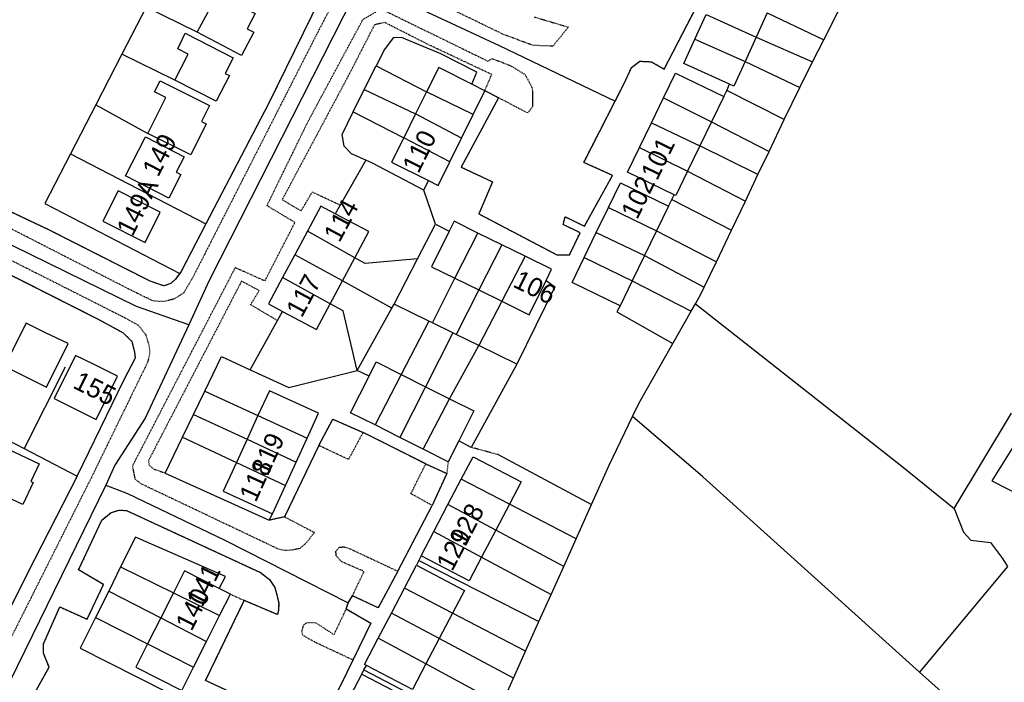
# Model space of a CAD drawing. Header units: metres. Extents: x 611948 to 1225781, y 656699 to 1316021.
# Tile 5 of 169: x 612552 to 612748, y 657150 to 657282. Entities that reach past the tile are written whole.
import ezdxf

# ---------------------------------------------------------------- set-up
doc = ezdxf.new("R2010")
doc.units = ezdxf.units.M
doc.linetypes.add('4696-C$0$PECK', pattern=[0.2, 0.1, -0.1])
for name, color, linetype in [('4696-C$0$BLD_INN_W', 253, 'Continuous'), ('4696-C$0$BLD_OTL_S', 253, 'Continuous'), ('4696-C$0$GEN_LIN_D', 253, 'Continuous'), ('4696-C$0$GEN_PCK_D', 253, '4696-C$0$PECK'), ('4696-C$0$ROADS', 253, 'Continuous'), ('4696-C$0$ROADS_CTR', 253, 'Continuous')]:
    doc.layers.add(name, color=color, linetype=linetype)
doc.styles.add('4696-C$0$STANDARD', font='txt')

# ---------------------------------------------------------------- blocks, each defined once
blk = doc.blocks.new('4696-C')
at = {"layer": '4696-C$0$BLD_INN_W', "flags": 128}
for points in [[(612688.504, 657282.976), (612698.456, 657278.478)], [(612686.298, 657278.113), (612696.267, 657273.652)], [(612642.296, 657263.157), (612633.053, 657267.619)], [(612680.069, 657266.412), (612689.606, 657261.68)], [(612639.978, 657258.454), (612630.865, 657263.248)], [(612677.689, 657261.502), (612687.303, 657256.93)], [(612637.66, 657253.75), (612628.498, 657258.519)], [(612675.308, 657256.591), (612684.843, 657251.857)], [(612669.132, 657244.641), (612678.692, 657240.071)], [(612618.775, 657234.68), (612609.376, 657239.97)], [(612666.727, 657239.687), (612676.281, 657235.11)], [(612638.682, 657230.611), (612643.233, 657239.602)], [(612647.965, 657237.271), (612643.386, 657228.294)], [(612616.323, 657230.092), (612606.865, 657235.272)], [(612652.608, 657234.985), (612647.954, 657226.046)], [(612664.321, 657234.732), (612673.855, 657230.114)], [(612613.906, 657225.567), (612604.444, 657230.742)], [(612627.998, 657211.507), (612622.812, 657201.498)], [(612632.831, 657209.078), (612627.742, 657199.02)], [(612632.335, 657196.711), (612637.61, 657206.678)], [(612599.572, 657203.343), (612609.325, 657198.855)], [(612597.426, 657198.658), (612607.165, 657194.138)], [(612595.312, 657194.039), (612605.034, 657189.483)], [(612649.48, 657185.769), (612639.935, 657190.72)], [(612646.776, 657180.615), (612637.288, 657185.674)], [(612634.479, 657180.322), (612643.957, 657175.244)], [(612582.81, 657168.149), (612591.958, 657163.646)], [(612638.191, 657164.108), (612628.649, 657169.065)], [(612635.556, 657159.085), (612626.072, 657164.154)], [(612580.301, 657163.2), (612589.367, 657158.535)], [(612577.681, 657158.029), (612586.78, 657153.43)], [(612632.92, 657154.06), (612623.456, 657159.167)]]:
    blk.add_lwpolyline(points, dxfattribs=at)
at = {"layer": '4696-C$0$BLD_OTL_S', "flags": 128}
for points in [[(612587.54, 657279.447), (612590.067, 657284.274), (612588.068, 657285.321), (612589.478, 657288.126), (612599.004, 657283.157), (612597.442, 657280.174), (612598.764, 657279.481), (612596.335, 657274.841), (612587.54, 657279.447)], [(612686.298, 657278.113), (612688.504, 657282.976)], [(612688.504, 657282.976), (612698.456, 657278.478)], [(612700.661, 657283.337), (612698.456, 657278.478)], [(612583.097, 657269.966), (612585.727, 657275.112), (612583.682, 657276.178), (612585.106, 657279.261), (612594.682, 657274.365), (612593.095, 657271.262), (612593.907, 657270.847), (612591.31, 657265.767), (612583.097, 657269.966)], [(612693.182, 657269.127), (612684.092, 657273.251), (612686.298, 657278.113)], [(612686.298, 657278.113), (612696.267, 657273.652)], [(612698.456, 657278.478), (612696.267, 657273.652)], [(612696.267, 657273.652), (612694.038, 657268.739), (612693.182, 657269.127)], [(612641.996, 657269.171), (612635.466, 657272.44), (612633.053, 657267.619)], [(612680.069, 657266.412), (612682.449, 657271.322), (612692.028, 657266.678)], [(612577.731, 657259.351), (612581.304, 657266.522), (612579.058, 657267.642), (612580.14, 657269.814), (612589.953, 657264.924), (612588.359, 657261.724), (612589.291, 657261.259), (612586.23, 657255.116), (612577.731, 657259.351)], [(612644.614, 657267.861), (612641.996, 657269.171)], [(612633.053, 657267.619), (612630.865, 657263.248)], [(612642.296, 657263.157), (612633.053, 657267.619)], [(612642.296, 657263.157), (612644.614, 657267.861)], [(612677.689, 657261.502), (612680.069, 657266.412)], [(612680.069, 657266.412), (612689.606, 657261.68)], [(612692.028, 657266.678), (612689.606, 657261.68)], [(612630.865, 657263.248), (612628.498, 657258.519)], [(612639.978, 657258.454), (612630.865, 657263.248)], [(612639.978, 657258.454), (612642.296, 657263.157)], [(612675.308, 657256.591), (612677.689, 657261.502)], [(612677.689, 657261.502), (612687.303, 657256.93)], [(612689.606, 657261.68), (612687.303, 657256.93)], [(612577.257, 657258.687), (612584.949, 657254.719), (612583.371, 657251.657), (612584.265, 657251.195), (612581.851, 657246.515), (612573.264, 657250.946), (612577.257, 657258.687)], [(612628.498, 657258.519), (612626.077, 657253.684), (612633.423, 657250.007)], [(612637.66, 657253.75), (612628.498, 657258.519)], [(612637.66, 657253.75), (612639.978, 657258.454)], [(612682.162, 657247.205), (612672.928, 657251.681), (612675.308, 657256.591)], [(612675.308, 657256.591), (612684.843, 657251.857)], [(612687.303, 657256.93), (612684.843, 657251.857)], [(612633.423, 657250.007), (612635.342, 657249.046), (612637.66, 657253.75)], [(612684.843, 657251.857), (612682.507, 657247.038), (612682.162, 657247.205)], [(612669.132, 657244.641), (612671.537, 657249.595), (612681.069, 657244.964)], [(612571.803, 657247.949), (612568.789, 657241.949), (612577.172, 657237.738), (612580.185, 657243.738), (612571.803, 657247.949)], [(612614.926, 657243.425), (612612.044, 657244.965), (612609.376, 657239.97)], [(612666.727, 657239.687), (612669.132, 657244.641)], [(612669.132, 657244.641), (612678.692, 657240.071)], [(612681.069, 657244.964), (612678.692, 657240.071)], [(612618.775, 657234.68), (612621.555, 657239.883), (612614.926, 657243.425)], [(612643.233, 657239.602), (612638.492, 657241.936), (612637.521, 657239.964)], [(612609.376, 657239.97), (612606.865, 657235.272)], [(612618.775, 657234.68), (612609.376, 657239.97)], [(612637.521, 657239.964), (612634.041, 657232.896), (612638.682, 657230.611)], [(612664.321, 657234.732), (612666.727, 657239.687)], [(612666.727, 657239.687), (612676.281, 657235.11)], [(612678.692, 657240.071), (612676.281, 657235.11)], [(612638.682, 657230.611), (612643.233, 657239.602)], [(612647.965, 657237.271), (612643.233, 657239.602)], [(612647.965, 657237.271), (612643.386, 657228.294)], [(612652.608, 657234.985), (612647.965, 657237.271)], [(612606.865, 657235.272), (612604.444, 657230.742)], [(612616.323, 657230.092), (612606.865, 657235.272)], [(612616.323, 657230.092), (612618.775, 657234.68)], [(612652.608, 657234.985), (612647.954, 657226.046)], [(612656.749, 657230.194), (612657.839, 657232.409), (612652.608, 657234.985)], [(612671.442, 657225.15), (612661.916, 657229.778), (612664.321, 657234.732)], [(612664.321, 657234.732), (612673.855, 657230.114)], [(612676.281, 657235.11), (612673.855, 657230.114)], [(612604.444, 657230.742), (612601.667, 657225.543), (612604.454, 657224.053)], [(612613.906, 657225.567), (612604.444, 657230.742)], [(612613.906, 657225.567), (612616.323, 657230.092)], [(612638.682, 657230.611), (612643.386, 657228.294)], [(612647.954, 657226.046), (612653.388, 657223.37), (612656.749, 657230.194)], [(612673.855, 657230.114), (612671.442, 657225.15)], [(612643.386, 657228.294), (612647.954, 657226.046)], [(612604.454, 657224.053), (612611.177, 657220.461), (612613.906, 657225.567)], [(612557.254, 657219.872), (612553.544, 657221.722), (612549.273, 657213.156), (612557.602, 657209.003), (612561.913, 657217.65), (612557.254, 657219.872)], [(612567.091, 657213.47), (612563.381, 657215.319), (612559.11, 657206.753), (612567.439, 657202.6), (612571.722, 657211.19), (612567.091, 657213.47)], [(612621.624, 657211.216), (612623.026, 657214.005), (612627.998, 657211.507)], [(612622.812, 657201.498), (612617.965, 657203.935), (612621.624, 657211.216)], [(612627.998, 657211.507), (612622.812, 657201.498)], [(612627.998, 657211.507), (612632.831, 657209.078)], [(612632.831, 657209.078), (612627.742, 657199.02)], [(612632.831, 657209.078), (612637.61, 657206.678)], [(612609.325, 657198.855), (612611.602, 657203.83), (612601.84, 657208.299), (612599.572, 657203.343)], [(612632.335, 657196.711), (612637.61, 657206.678)], [(612637.61, 657206.678), (612642.389, 657204.276), (612639.422, 657198.374)], [(612599.572, 657203.343), (612597.426, 657198.658)], [(612599.572, 657203.343), (612609.325, 657198.855)], [(612627.742, 657199.02), (612622.812, 657201.498)], [(612757.968, 657198.57), (612752.201, 657201.537), (612745.217, 657190.398), (612751.055, 657187.395), (612751.478, 657188.218)], [(612597.426, 657198.658), (612595.312, 657194.039)], [(612597.426, 657198.658), (612607.165, 657194.138)], [(612607.165, 657194.138), (612609.325, 657198.855)], [(612632.335, 657196.711), (612627.742, 657199.02)], [(612546.002, 657198.544), (612556.115, 657193.808), (612554.47, 657190.295), (612554.945, 657190.073), (612552.889, 657185.683), (612544.489, 657189.616), (612546.405, 657193.707), (612544.216, 657194.732), (612546.002, 657198.544)], [(612637.327, 657194.203), (612632.335, 657196.711)], [(612639.422, 657198.374), (612637.327, 657194.203)], [(612639.935, 657190.72), (612642.281, 657195.191), (612651.803, 657190.195), (612649.48, 657185.769)], [(612595.312, 657194.039), (612592.697, 657188.328), (612602.459, 657183.859)], [(612595.312, 657194.039), (612605.034, 657189.483)], [(612605.034, 657189.483), (612607.165, 657194.138)], [(612602.459, 657183.859), (612605.034, 657189.483)], [(612637.288, 657185.674), (612639.935, 657190.72)], [(612649.48, 657185.769), (612639.935, 657190.72)], [(612634.479, 657180.322), (612637.288, 657185.674)], [(612646.776, 657180.615), (612637.288, 657185.674)], [(612649.48, 657185.769), (612646.776, 657180.615)], [(612631.959, 657175.519), (612634.479, 657180.322)], [(612634.479, 657180.322), (612643.957, 657175.244)], [(612646.776, 657180.615), (612643.957, 657175.244)], [(612643.957, 657175.244), (612641.481, 657170.523), (612631.959, 657175.519)], [(612628.649, 657169.065), (612631.048, 657173.638)], [(612631.048, 657173.638), (612640.57, 657168.642), (612638.191, 657164.108)], [(612591.893, 657169.025), (612585.019, 657172.509), (612582.81, 657168.149)], [(612582.81, 657168.149), (612580.301, 657163.2)], [(612582.81, 657168.149), (612591.958, 657163.646)], [(612594.113, 657167.899), (612591.893, 657169.025)], [(612591.958, 657163.646), (612594.113, 657167.899)], [(612626.072, 657164.154), (612628.649, 657169.065)], [(612638.191, 657164.108), (612628.649, 657169.065)], [(612589.367, 657158.535), (612591.958, 657163.646)], [(612623.456, 657159.167), (612626.072, 657164.154)], [(612635.556, 657159.085), (612626.072, 657164.154)], [(612638.191, 657164.108), (612635.556, 657159.085)], [(612580.301, 657163.2), (612577.681, 657158.029)], [(612580.301, 657163.2), (612589.367, 657158.535)], [(612577.681, 657158.029), (612575.344, 657153.418), (612584.438, 657148.809)], [(612577.681, 657158.029), (612586.78, 657153.43)], [(612586.78, 657153.43), (612589.367, 657158.535)], [(612621.091, 657153.774), (612620.726, 657153.965), (612623.456, 657159.167)], [(612632.92, 657154.06), (612623.456, 657159.167)], [(612635.556, 657159.085), (612632.92, 657154.06)], [(612632.92, 657154.06), (612630.248, 657148.969), (612621.091, 657153.774)], [(612584.438, 657148.809), (612586.78, 657153.43)], [(612617.928, 657147.727), (612620.191, 657152.042)], [(612620.191, 657152.042), (612629.713, 657147.046), (612627.464, 657142.758)]]:
    blk.add_lwpolyline(points, dxfattribs=at)
at = {"layer": '4696-C$0$GEN_LIN_D', "flags": 128}
for points in [[(612577.383, 657284.414), (612572.573, 657275.086)], [(612577.383, 657284.414), (612572.573, 657275.086)], [(612587.54, 657279.447), (612577.383, 657284.414)], [(612700.661, 657283.337), (612711.891, 657277.957)], [(612711.891, 657277.957), (612715.146, 657284.368)], [(612641.996, 657269.171), (612643.048, 657271.559), (612635.877, 657275.158), (612628.092, 657278.416), (612626.39, 657278.366), (612624.659, 657276.045), (612623.022, 657272.776)], [(612698.456, 657278.478), (612709.665, 657273.576)], [(612709.665, 657273.576), (612711.891, 657277.957)], [(612572.573, 657275.086), (612567.402, 657265.06)], [(612572.573, 657275.086), (612567.402, 657265.06)], [(612583.097, 657269.966), (612572.573, 657275.086)], [(612696.267, 657273.652), (612707.1, 657268.524)], [(612707.1, 657268.524), (612709.665, 657273.576)], [(612620.678, 657268.095), (612623.022, 657272.776)], [(612623.022, 657272.776), (612633.053, 657267.619)], [(612692.608, 657267.91), (612693.182, 657269.127)], [(612618.487, 657263.685), (612620.678, 657268.095)], [(612620.678, 657268.095), (612630.865, 657263.248)], [(612692.028, 657266.678), (612692.608, 657267.91)], [(612704.039, 657262.14), (612692.608, 657267.91)], [(612704.039, 657262.14), (612707.1, 657268.524)], [(612567.402, 657265.06), (612562.39, 657255.342)], [(612567.402, 657265.06), (612562.39, 657255.342)], [(612567.402, 657265.06), (612577.731, 657259.351)], [(612621.013, 657254.058), (612618.129, 657255.348), (612616.71, 657256.823), (612616.282, 657259.14), (612618.487, 657263.685)], [(612618.487, 657263.685), (612628.498, 657258.519)], [(612689.606, 657261.68), (612701.01, 657255.789)], [(612701.01, 657255.789), (612704.039, 657262.14)], [(612562.39, 657255.342), (612557.279, 657245.432), (612584.035, 657231.586)], [(612562.39, 657255.342), (612557.279, 657245.432), (612584.035, 657231.586)], [(612562.39, 657255.342), (612589.246, 657241.425)], [(612698.817, 657251.195), (612687.303, 657256.93)], [(612698.817, 657251.195), (612701.01, 657255.789)], [(612621.013, 657254.058), (612615.908, 657245.143)], [(612632.47, 657248.114), (612622.172, 657253.54), (612621.013, 657254.058)], [(612684.843, 657251.857), (612696.32, 657245.96)], [(612632.47, 657248.114), (612633.423, 657250.007)], [(612696.32, 657245.96), (612698.817, 657251.195)], [(612634.793, 657241.348), (612632.47, 657248.114)], [(612584.035, 657231.586), (612583.19, 657230.466), (612582.297, 657229.573), (612580.923, 657229.086), (612578.164, 657230.048), (612557.959, 657240.278), (612543.794, 657246.986)], [(612681.069, 657244.964), (612681.716, 657246.291)], [(612681.716, 657246.291), (612682.162, 657247.205)], [(612681.716, 657246.291), (612693.547, 657240.146)], [(612693.547, 657240.146), (612696.32, 657245.96)], [(612615.908, 657245.143), (612614.926, 657243.425)], [(612631.239, 657234.469), (612634.793, 657241.348)], [(612634.793, 657241.348), (612637.521, 657239.964)], [(612678.692, 657240.071), (612690.56, 657233.888)], [(612690.56, 657233.888), (612693.547, 657240.146)], [(612631.239, 657234.469), (612620.822, 657233.528), (612618.775, 657234.68)], [(612626.599, 657225.49), (612631.239, 657234.469)], [(612676.281, 657235.11), (612688.164, 657228.865)], [(612688.164, 657228.865), (612690.56, 657233.888)], [(612626.162, 657224.704), (612616.323, 657230.092)], [(612634.205, 657221.768), (612638.682, 657230.611)], [(612656.749, 657230.194), (612658.492, 657228.945), (612650.948, 657213.574)], [(612673.855, 657230.114), (612685.576, 657224.099)], [(612643.386, 657228.294), (612638.888, 657219.476)], [(612686.411, 657225.572), (612687.548, 657227.574), (612688.164, 657228.865)], [(612647.954, 657226.046), (612643.387, 657217.275)], [(612603.441, 657222.227), (612604.454, 657224.053)], [(612619.277, 657212.317), (612616.506, 657224.145), (612613.906, 657225.567)], [(612619.277, 657212.317), (612626.162, 657224.704)], [(612626.162, 657224.704), (612626.599, 657225.49)], [(612633.495, 657222.116), (612626.599, 657225.49)], [(612671.442, 657225.15), (612670.792, 657223.931), (612681.928, 657217.671)], [(612681.928, 657217.671), (612685.576, 657224.099)], [(612685.576, 657224.099), (612686.411, 657225.572)], [(612686.411, 657225.572), (612727.383, 657193.311), (612737.743, 657184.937)], [(612598.028, 657212.462), (612603.441, 657222.227)], [(612633.495, 657222.116), (612627.998, 657211.507)], [(612634.205, 657221.768), (612633.495, 657222.116)], [(612638.25, 657219.789), (612634.205, 657221.768)], [(612638.25, 657219.789), (612632.831, 657209.078)], [(612638.888, 657219.476), (612638.25, 657219.789)], [(612643.387, 657217.275), (612638.888, 657219.476)], [(612637.61, 657206.678), (612643.387, 657217.275)], [(612650.948, 657213.574), (612643.387, 657217.275)], [(612673.948, 657203.202), (612675.241, 657205.889), (612681.928, 657217.671)], [(612589.009, 657208.203), (612592.328, 657215.063), (612598.028, 657212.462)], [(612561.286, 657212.982), (612553.151, 657196.812)], [(612598.028, 657212.462), (612605.713, 657208.956), (612619.277, 657212.317)], [(612621.624, 657211.216), (612619.277, 657212.317)], [(612650.948, 657213.574), (612641.903, 657197.041)], [(612563.693, 657191.331), (612572.951, 657210.413)], [(612586.783, 657203.599), (612589.009, 657208.203)], [(612589.009, 657208.203), (612599.572, 657203.343)], [(612584.589, 657199.063), (612586.783, 657203.599)], [(612586.783, 657203.599), (612597.426, 657198.658)], [(612665.781, 657185.714), (612669.278, 657193.488), (612673.948, 657203.202)], [(612730.908, 657152.422), (612687.895, 657191.231), (612673.948, 657203.202)], [(612737.743, 657184.937), (612749.153, 657203.819)], [(612542.882, 657202.151), (612553.151, 657196.812)], [(612581.15, 657191.951), (612584.589, 657199.063)], [(612584.589, 657199.063), (612595.312, 657194.039)], [(612553.151, 657196.812), (612563.693, 657191.331)], [(612641.903, 657197.041), (612639.422, 657198.374)], [(612647.247, 657195.6), (612665.781, 657185.714)], [(612581.15, 657191.951), (612601.803, 657182.577)], [(612662.717, 657178.904), (612649.48, 657185.769)], [(612662.717, 657178.904), (612665.781, 657185.714)], [(612737.743, 657184.937), (612739.604, 657180.206), (612741.085, 657178.592), (612744.941, 657178.167), (612747.387, 657174.96), (612748.351, 657173.369)], [(612601.803, 657182.577), (612602.459, 657183.859)], [(612591.893, 657169.025), (612593.113, 657171.415), (612575.268, 657179.235), (612572.322, 657173.311)], [(612660.254, 657173.427), (612646.776, 657180.615)], [(612660.254, 657173.427), (612662.717, 657178.904)], [(612631.959, 657175.519), (612631.52, 657174.613)], [(612643.957, 657175.244), (612657.746, 657167.855)], [(612572.322, 657173.311), (612569.943, 657168.528)], [(612572.322, 657173.311), (612582.81, 657168.149)], [(612631.52, 657174.613), (612631.048, 657173.638)], [(612631.52, 657174.613), (612655.323, 657162.466)], [(612657.746, 657167.855), (612660.254, 657173.427)], [(612748.351, 657173.369), (612730.908, 657152.422)], [(612569.943, 657168.528), (612567.325, 657163.264)], [(612569.943, 657168.528), (612580.301, 657163.2)], [(612655.323, 657162.466), (612657.746, 657167.855)], [(612652.675, 657156.583), (612638.191, 657164.108)], [(612567.325, 657163.264), (612564.301, 657157.183), (612581.4, 657148.481), (612583.659, 657147.255)], [(612567.325, 657163.264), (612577.681, 657158.029)], [(612652.675, 657156.583), (612655.323, 657162.466)], [(612650.268, 657151.222), (612635.556, 657159.085)], [(612650.268, 657151.222), (612652.675, 657156.583)], [(612620.619, 657152.866), (612621.091, 657153.774)], [(612647.921, 657145.965), (612632.92, 657154.06)], [(612620.191, 657152.042), (612620.619, 657152.866)], [(612620.619, 657152.866), (612645.262, 657140.006)], [(612730.908, 657152.422), (612779.91, 657108.705), (612792.761, 657095.23), (612755.518, 657043.51)], [(612647.921, 657145.965), (612650.268, 657151.222)]]:
    blk.add_lwpolyline(points, dxfattribs=at)
at = {"layer": '4696-C$0$GEN_PCK_D', "flags": 128}
for points in [[(612654.409, 657282.499), (612661.202, 657280.486), (612658.106, 657276.712), (612654.168, 657276.839), (612648.122, 657279.105), (612630.553, 657287.651), (612627.057, 657290.588), (612626.399, 657293.449), (612630.209, 657300.129), (612640.41, 657321.206), (612642.43, 657321.884), (612646.15, 657321.607), (612651.222, 657318.627), (612657.712, 657315.106), (612663.256, 657315.229), (612667.286, 657317.026), (612671.042, 657319.768), (612680.53, 657335.03), (612711.286, 657386.257), (612726.851, 657411.223), (612745.438, 657438.956), (612749.572, 657443.024), (612753.395, 657444.084), (612762.308, 657439.31), (612771.503, 657433.113), (612769.912, 657430.118)], [(612609.005, 657346.909), (612626.007, 657335.259), (612633.201, 657330.761), (612634.25, 657328.632), (612634.371, 657325.674), (612633.817, 657323.571), (612630.796, 657317.258), (612622.743, 657301.336), (612611.064, 657278.728), (612586.626, 657230.758), (612584.811, 657227.695), (612582.879, 657226.468), (612580.729, 657225.974), (612578.756, 657226.126), (612575.136, 657227.858), (612542.532, 657244.566), (612543.794, 657246.986)], [(612631.139, 657330.246), (612632.226, 657328.911), (612632.657, 657327.419), (612631.66, 657324.929), (612615.452, 657293.36), (612601.656, 657265.275), (612589.246, 657241.425)], [(612604.865, 657183.243), (612610.778, 657180.162), (612609.096, 657178.011), (612607.771, 657176.933), (612606.453, 657176.676), (612604.975, 657176.553), (612603.687, 657176.818), (612576.252, 657189.871), (612575.211, 657190.752), (612574.693, 657193.389), (612595.088, 657232.75), (612600.965, 657230.113), (612606.922, 657241.699), (612601.361, 657245.033), (612609.524, 657261.747), (612620.401, 657281.995), (612624.003, 657284.094), (612645.211, 657273.73), (612646.062, 657274.24), (612649.731, 657272.827), (612652.621, 657271.051), (612654.026, 657268.331), (612654.095, 657264.672), (612653.111, 657263.428), (612647.326, 657266.448)], [(612670.444, 657265.765), (612672.309, 657269.408), (612673.735, 657272.455), (612675.377, 657273.712), (612677.649, 657273.608), (612680.202, 657272.156), (612686.524, 657284.392)], [(612644.614, 657267.861), (612645.963, 657271.089), (612633.257, 657277.074), (612624.719, 657281.416), (612622.696, 657280.92), (612617.541, 657270.865), (612604.383, 657246.226), (612608.14, 657244.008), (612610.359, 657247.765), (612615.908, 657245.143)], [(612647.326, 657266.448), (612644.614, 657267.861)], [(612647.326, 657266.448), (612639.896, 657252.69), (612646.138, 657249.77), (612643.421, 657243.403), (612658.913, 657235.275), (612661.44, 657235.25), (612663.498, 657239.663), (612660.173, 657241.284), (612660.564, 657242.847), (612664.37, 657240.978), (612669.965, 657251.041), (612664.224, 657253.624), (612670.444, 657265.765)], [(612584.035, 657231.586), (612583.19, 657230.466), (612582.297, 657229.573), (612580.923, 657229.086), (612578.164, 657230.048), (612557.959, 657240.278), (612543.794, 657246.986)], [(612484.044, 657168.129), (612489.393, 657178.28), (612522.228, 657242.473), (612523.651, 657244.154), (612525.388, 657244.746), (612527.378, 657244.986), (612529.472, 657244.862), (612572.985, 657222.873), (612575.793, 657221.32), (612577.204, 657219.576), (612577.992, 657217.26), (612578.06, 657215.553), (612577.671, 657213.958), (612566.673, 657191.381), (612544.096, 657146.39)], [(612572.951, 657210.413), (612575.251, 657214.792), (612575.139, 657215.947), (612574.617, 657218.031), (612572.857, 657219.751), (612568.082, 657222.336), (612528.142, 657242.537), (612526.799, 657242.574), (612525.493, 657242.169), (612524.464, 657241.115), (612522.992, 657238.238)], [(612589.246, 657241.425), (612584.329, 657231.975), (612584.035, 657231.586)], [(612603.441, 657222.227), (612598.119, 657225.357), (612599.82, 657228.178), (612596.315, 657230.046), (612577.843, 657194.417), (612577.997, 657193.462), (612578.797, 657192.784), (612581.15, 657191.951)], [(612611.648, 657197.429), (612614.415, 657202.647), (612620.439, 657200.02)], [(612620.439, 657200.02), (612617.537, 657194.644), (612611.648, 657197.429)], [(612632.87, 657193.76), (612620.439, 657200.02)], [(612611.648, 657197.429), (612604.865, 657183.243)], [(612647.247, 657195.6), (612641.903, 657197.041)], [(612634.149, 657185.529), (612629.936, 657187.858), (612632.87, 657193.76)], [(612632.87, 657193.76), (612637.046, 657191.874)], [(612637.327, 657194.203), (612637.046, 657191.874)], [(612563.693, 657191.331), (612555.239, 657174.808), (612541.57, 657147.767), (612544.096, 657146.39)], [(612637.046, 657191.874), (612634.149, 657185.529)], [(612627.348, 657172.457), (612634.149, 657185.529)], [(612547.337, 657144.625), (612551.854, 657142.164), (612558.106, 657153.415), (612556.992, 657156.175), (612557.021, 657158.053), (612560.257, 657165.365), (612565.645, 657162.927), (612568.912, 657169.816), (612563.98, 657172.732), (612568.594, 657182.609), (612570.405, 657184.1), (612572.074, 657184.611), (612573.498, 657184.506), (612600.052, 657172.199), (612601.881, 657170.787), (612602.903, 657169.234), (612603.322, 657167.78), (612603.686, 657166.099), (612603.648, 657164.756), (612603.426, 657163.844), (612596.867, 657166.648)], [(612604.865, 657183.243), (612601.803, 657182.577)], [(612618.327, 657167.587), (612620.643, 657172.407), (612616.173, 657174.357), (612615.108, 657175.534), (612615.034, 657176.422), (612615.711, 657177.221), (612616.599, 657177.295), (612617.51, 657177.073), (612627.348, 657172.457)], [(612627.348, 657172.457), (612623.411, 657165.207), (612618.327, 657167.587)], [(612594.113, 657167.899), (612596.867, 657166.648)], [(612617.497, 657166.179), (612618.327, 657167.587)], [(612618.428, 657154.827), (612616.176, 657150.165), (612611.173, 657140.518), (612589.183, 657150.749), (612596.867, 657166.648)], [(612617.108, 657164.974), (612617.497, 657166.179)], [(612618.428, 657154.827), (612611.067, 657158.278), (612608.455, 657159.746), (612608.277, 657160.508), (612608.691, 657161.844), (612609.404, 657162.303), (612610.923, 657162.309), (612614.667, 657159.866), (612617.108, 657164.974)], [(612617.108, 657164.974), (612621.968, 657162.155), (612618.428, 657154.827)]]:
    blk.add_lwpolyline(points, dxfattribs=at)
at = {"layer": '4696-C$0$ROADS', "flags": 128}
for points in [[(612631.139, 657330.246), (612632.226, 657328.911), (612632.657, 657327.419), (612631.66, 657324.929), (612615.452, 657293.36), (612601.656, 657265.275), (612589.246, 657241.425)], [(612670.444, 657265.765), (612672.309, 657269.408), (612673.735, 657272.455), (612675.377, 657273.712), (612677.649, 657273.608), (612680.202, 657272.156), (612686.524, 657284.392)], [(612641.996, 657269.171), (612643.048, 657271.559), (612635.877, 657275.158), (612628.092, 657278.416), (612626.39, 657278.366), (612624.659, 657276.045), (612623.022, 657272.776)], [(612620.678, 657268.095), (612623.022, 657272.776)], [(612644.614, 657267.861), (612641.996, 657269.171)], [(612618.487, 657263.685), (612620.678, 657268.095)], [(612647.326, 657266.448), (612644.614, 657267.861)], [(612647.326, 657266.448), (612639.896, 657252.69), (612646.138, 657249.77), (612643.421, 657243.403), (612658.913, 657235.275), (612661.44, 657235.25), (612663.498, 657239.663), (612660.173, 657241.284), (612660.564, 657242.847), (612664.37, 657240.978), (612669.965, 657251.041), (612664.224, 657253.624), (612670.444, 657265.765)], [(612621.013, 657254.058), (612618.129, 657255.348), (612616.71, 657256.823), (612616.282, 657259.14), (612618.487, 657263.685)], [(612621.013, 657254.058), (612615.908, 657245.143)], [(612584.035, 657231.586), (612583.19, 657230.466), (612582.297, 657229.573), (612580.923, 657229.086), (612578.164, 657230.048), (612557.959, 657240.278), (612543.794, 657246.986)], [(612614.926, 657243.425), (612612.044, 657244.965), (612609.376, 657239.97)], [(612615.908, 657245.143), (612614.926, 657243.425)], [(612572.951, 657210.413), (612575.251, 657214.792), (612575.139, 657215.947), (612574.617, 657218.031), (612572.857, 657219.751), (612568.082, 657222.336), (612528.142, 657242.537), (612526.799, 657242.574), (612525.493, 657242.169), (612524.464, 657241.115), (612522.992, 657238.238)], [(612589.246, 657241.425), (612584.329, 657231.975), (612584.035, 657231.586)], [(612609.376, 657239.97), (612606.865, 657235.272)], [(612606.865, 657235.272), (612604.444, 657230.742)], [(612604.444, 657230.742), (612601.667, 657225.543), (612604.454, 657224.053)], [(612603.441, 657222.227), (612604.454, 657224.053)], [(612598.028, 657212.462), (612603.441, 657222.227)], [(612589.009, 657208.203), (612592.328, 657215.063), (612598.028, 657212.462)], [(612563.693, 657191.331), (612572.951, 657210.413)], [(612586.783, 657203.599), (612589.009, 657208.203)], [(612584.589, 657199.063), (612586.783, 657203.599)], [(612611.648, 657197.429), (612614.415, 657202.647), (612620.439, 657200.02)], [(612581.15, 657191.951), (612584.589, 657199.063)], [(612632.87, 657193.76), (612620.439, 657200.02)], [(612611.648, 657197.429), (612604.865, 657183.243)], [(612632.87, 657193.76), (612637.046, 657191.874)], [(612563.693, 657191.331), (612555.239, 657174.808), (612541.57, 657147.767), (612544.096, 657146.39)], [(612581.15, 657191.951), (612601.803, 657182.577)], [(612637.046, 657191.874), (612634.149, 657185.529)], [(612627.348, 657172.457), (612634.149, 657185.529)], [(612547.337, 657144.625), (612551.854, 657142.164), (612558.106, 657153.415), (612556.992, 657156.175), (612557.021, 657158.053), (612560.257, 657165.365), (612565.645, 657162.927), (612568.912, 657169.816), (612563.98, 657172.732), (612568.594, 657182.609), (612570.405, 657184.1), (612572.074, 657184.611), (612573.498, 657184.506), (612600.052, 657172.199), (612601.881, 657170.787), (612602.903, 657169.234), (612603.322, 657167.78), (612603.686, 657166.099), (612603.648, 657164.756), (612603.426, 657163.844), (612596.867, 657166.648)], [(612604.865, 657183.243), (612601.803, 657182.577)], [(612627.348, 657172.457), (612623.411, 657165.207), (612618.327, 657167.587)], [(612617.497, 657166.179), (612618.327, 657167.587)], [(612618.428, 657154.827), (612616.176, 657150.165), (612611.173, 657140.518), (612589.183, 657150.749), (612596.867, 657166.648)], [(612617.108, 657164.974), (612617.497, 657166.179)], [(612617.108, 657164.974), (612621.968, 657162.155), (612618.428, 657154.827)]]:
    blk.add_lwpolyline(points, dxfattribs=at)
at = {"layer": '4696-C$0$ROADS_CTR', "flags": 128}
for points in [[(612620.643, 657290.808), (612589.903, 657230.158), (612585.821, 657221.406)], [(612620.643, 657290.808), (612626.542, 657286.599), (612647.428, 657276.834), (612670.444, 657265.765)], [(612585.821, 657221.406), (612575.434, 657225.006), (612526.588, 657248.997), (612522.823, 657251.08)], [(612585.821, 657221.406), (612577.154, 657202.827), (612571.149, 657193.501), (612569.346, 657189.558)], [(612569.346, 657189.558), (612547.337, 657144.625)], [(612569.346, 657189.558), (612573.665, 657187.888), (612593.019, 657178.598), (612617.497, 657166.179)]]:
    blk.add_lwpolyline(points, dxfattribs=at)
at = {"layer": '4696-C$0$BLD_OTL_S', "style": '4696-C$0$STANDARD'}
for s, rotation, p in [('149', 62.70001, (612579.766, 657250.552)), ('110', 63.70001, (612631.43, 657251.258)), ('101', 64.10001, (612678.794, 657249.847)), ('149A', 63.30001, (612574.673, 657238.733)), ('102', 64.00001, (612674.845, 657242.113)), ('114', 61.80001, (612615.747, 657237.552)), ('106', -26.30001, (612649.969, 657229.036)), ('117', 61.80001, (612608.27, 657222.62)), ('155', -26.60001, (612562.641, 657208.96)), ('119', 65.40001, (612601.471, 657191.152)), ('118', 65.60001, (612599.14, 657185.979)), ('128', 62.30001, (612640.712, 657177.154)), ('129', 62.30001, (612638.121, 657172.25)), ('141', 63.10001, (612588.517, 657165.15)), ('140', 63.10001, (612586.382, 657160.369))]:
    blk.add_text(s, height=3.75, rotation=rotation, dxfattribs=at).set_placement(p)
blk = doc.blocks.new('OS Mapping')
blk.add_blockref('4696-C', (0, 0))

msp = doc.modelspace()

# ---------------------------------------------------------------- block references
msp.add_blockref('OS Mapping', (0, 0))

doc.saveas('drawing.dxf')
